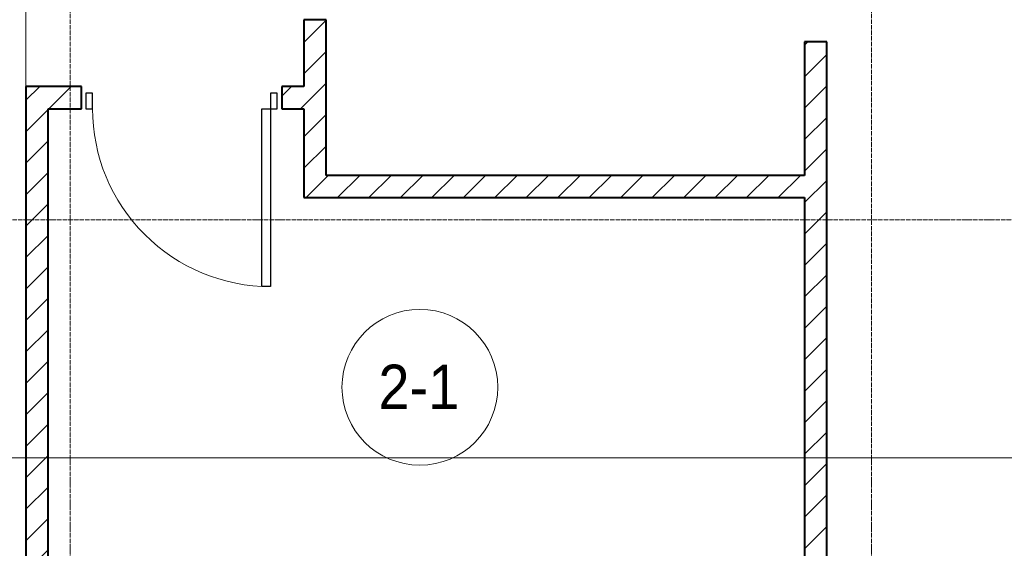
# Model space of a CAD drawing. Header units: millimetres. Extents: x 5617 to 101514, y 7718 to 215953.
# Tile 15 of 61: x 37271 to 41696, y 17324 to 19700. Entities that reach past the tile are written whole.
import ezdxf

# ---------------------------------------------------------------- set-up
doc = ezdxf.new("R2010")
doc.units = ezdxf.units.MM
doc.linetypes.add('ADSK_Линия сетки', pattern=[25, 20, -2.5, 0, -2.5])
doc.linetypes.add('Линия сетки', pattern=[25, 20, -2.5, 0, -2.5])
for name, color, linetype, lineweight in [('Двери', 7, 'Continuous', 18), ('Марки помещений', 7, 'Continuous', 20), ('Оси', 7, 'Continuous', 9), ('Стены', 7, 'Continuous', 18), ('Стены разрез', 7, 'Continuous', 40), ('Форма', 7, 'Continuous', 18)]:
    doc.layers.add(name, color=color, linetype=linetype, lineweight=lineweight)
doc.styles.add('Arial_3', font='arial.ttf', dxfattribs={"width": 0.9, "height": 200})
pattern_1 = [(45, (0, 0), (-70.71068, 70.71068), [])]

# ---------------------------------------------------------------- blocks, each defined once
blk = doc.blocks.new('A_DOR_Door - Вн_3_Одинарная_900x2100-3001647-МКСС_К4_L20_68_100_')
at = {"layer": 'Двери', "color": 253, "lineweight": 30, "true_color": 0xaaaaaa}
for p, q in [((-400, 50), (-400, 850)), ((-400, 850), (-360, 850)), ((-400, 50), (-400, 850)), ((-360, 850), (-360, 50)), ((-430, 50), (-430, -20)), ((-400, 50), (-430, 50)), ((-360, 50), (-400, 50)), ((-400, -20), (-400, 50)), ((430, 50), (400, 50)), ((400, 50), (400, -20)), ((430, -20), (430, 50)), ((-430, -20), (-400, -20)), ((400, -20), (430, -20))]:
    blk.add_line(p, q, dxfattribs=at)
at = {"layer": 'Двери', "color": 254, "lineweight": 9, "true_color": 0xd4d4d4}
blk.add_arc((-400, 50), 800, 360, 90, dxfattribs=at)
blk = doc.blocks.new('135_SLK_K4_AR_rvt-1-МКСС_К4_L20_68_100_')
at = {"layer": 'Стены разрез', "lineweight": 9, "true_color": 0xaaaaaa}
h = blk.add_hatch(dxfattribs=at)
h.set_pattern_fill('FP_3', color=253, style=0, pattern_type=2)
h.set_pattern_definition(pattern_1)
h.paths.add_polyline_path([(116300, 19000), (116300, 19700), (116200, 19700), (116200, 19000)])
h.paths.add_polyline_path([(116300, 20600), (116300, 20700), (116200, 20700), (116200, 20600)])
h = blk.add_hatch(dxfattribs=at)
h.set_pattern_fill('FP_3', color=253, style=0, pattern_type=2)
h.set_pattern_definition(pattern_1)
h.paths.add_polyline_path([(118450, 15600), (118550, 15600), (118550, 19600), (118450, 19600), (118450, 15780.8)])
h = blk.add_hatch(dxfattribs=at)
h.set_pattern_fill('FP_3', color=253, style=0, pattern_type=2)
h.set_pattern_definition(pattern_1)
h.paths.add_polyline_path([(114950, 16000), (115050, 16000), (115050, 19400), (114950, 19400), (114950, 16378.8)])
h = blk.add_hatch(dxfattribs=at)
h.set_pattern_fill('FP_3', color=253, style=0, pattern_type=2)
h.set_pattern_definition(pattern_1)
h.paths.add_polyline_path([(116100, 19300), (116200, 19300), (116200, 19400), (116100, 19400), (116100, 19368.7)])
h.paths.add_polyline_path([(115200, 19300), (115200, 19400), (115050, 19400), (115050, 19300)])
h = blk.add_hatch(dxfattribs=at)
h.set_pattern_fill('FP_3', color=253, style=0, pattern_type=2)
h.set_pattern_definition(pattern_1)
h.paths.add_polyline_path([(118450, 18900), (118450, 19000), (116200, 19000), (116200, 18900), (116829.1, 18900)])
at = {"layer": 'Стены', "color": 253, "true_color": 0xaaaaaa}
for p, q in [((114949.6, 19400), (114949.6, 20300.8)), ((114950.4, 20300.8), (114950.4, 19400))]:
    blk.add_line(p, q, dxfattribs=at)
at = {"layer": 'Стены разрез', "color": 253, "true_color": 0xaaaaaa}
for p, q in [((116300, 19700), (116200, 19700)), ((116200, 19700), (116200, 19400)), ((116300, 19000), (116300, 19700)), ((118550, 19600), (118450, 19600)), ((118450, 19600), (118450, 19000)), ((118550, 15600), (118550, 19600)), ((115050, 19400), (114950, 19400)), ((114950, 19400), (114950, 16000)), ((115200, 19400), (115050, 19400)), ((115200, 19300), (115200, 19400)), ((116200, 19400), (116100, 19400)), ((116100, 19400), (116100, 19300)), ((115050, 16000), (115050, 19300)), ((115050, 19300), (115200, 19300)), ((116100, 19300), (116200, 19300)), ((116200, 19300), (116200, 19000)), ((116200, 19000), (116200, 18900)), ((118450, 19000), (116300, 19000)), ((116200, 18900), (118450, 18900)), ((118450, 18900), (118450, 15600))]:
    blk.add_line(p, q, dxfattribs=at)
at = {"layer": 'Двери', "color": 253, "lineweight": 18, "true_color": 0xaaaaaa, "rotation": 180}
blk.add_blockref('A_DOR_Door - Вн_3_Одинарная_900x2100-3001647-МКСС_К4_L20_68_100_', (115650, 19350), dxfattribs=at)
blk = doc.blocks.new('135_SLK_K4_AR_FCD_rvt-1-МКСС_К4_L20_68_100_')
at = {"layer": 'Форма', "color": 253, "lineweight": 9, "true_color": 0xaaaaaa}
blk.add_line((136800, 17730), (107164.9, 17730), dxfattribs=at)
blk = doc.blocks.new('050_Марка_Помещение - Номер-620969-МКСС_К4_L20_68_100_')
at = {"layer": 'Марки помещений'}
blk.add_circle((0, 0), 3.5, dxfattribs=at)

msp = doc.modelspace()

# ---------------------------------------------------------------- linework, layer by layer
at = {"layer": 'Оси', "linetype": 'Линия сетки'}
for p, q in [((37498.2, 12025.7), (37498.2, 33100)), ((41098.2, 12025.7), (41098.2, 33100))]:
    msp.add_line(p, q, dxfattribs=at)
at = {"layer": 'Оси', "linetype": 'ADSK_Линия сетки'}
msp.add_line((59245.9, 18800), (24389.5, 18800), dxfattribs=at)

# ---------------------------------------------------------------- block references
at = {"lineweight": 5}
for name in ['135_SLK_K4_AR_FCD_rvt-1-МКСС_К4_L20_68_100_', '135_SLK_K4_AR_rvt-1-МКСС_К4_L20_68_100_']:
    msp.add_blockref(name, (-77651.8, 0), dxfattribs=at)
at = {"layer": 'Марки помещений', "xscale": 99.99999999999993, "yscale": 99.99999999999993, "zscale": 99.99999999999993}
msp.add_blockref('050_Марка_Помещение - Номер-620969-МКСС_К4_L20_68_100_', (39069.1, 18047.7), dxfattribs=at)

# ---------------------------------------------------------------- texts
at = {"layer": 'Марки помещений', "lineweight": 9, "insert": (38882.6, 18149.4), "char_height": 200, "width": 447.342, "attachment_point": 1, "style": 'Arial_3'}
msp.add_mtext('2-1', dxfattribs=at)

doc.saveas('drawing.dxf')
